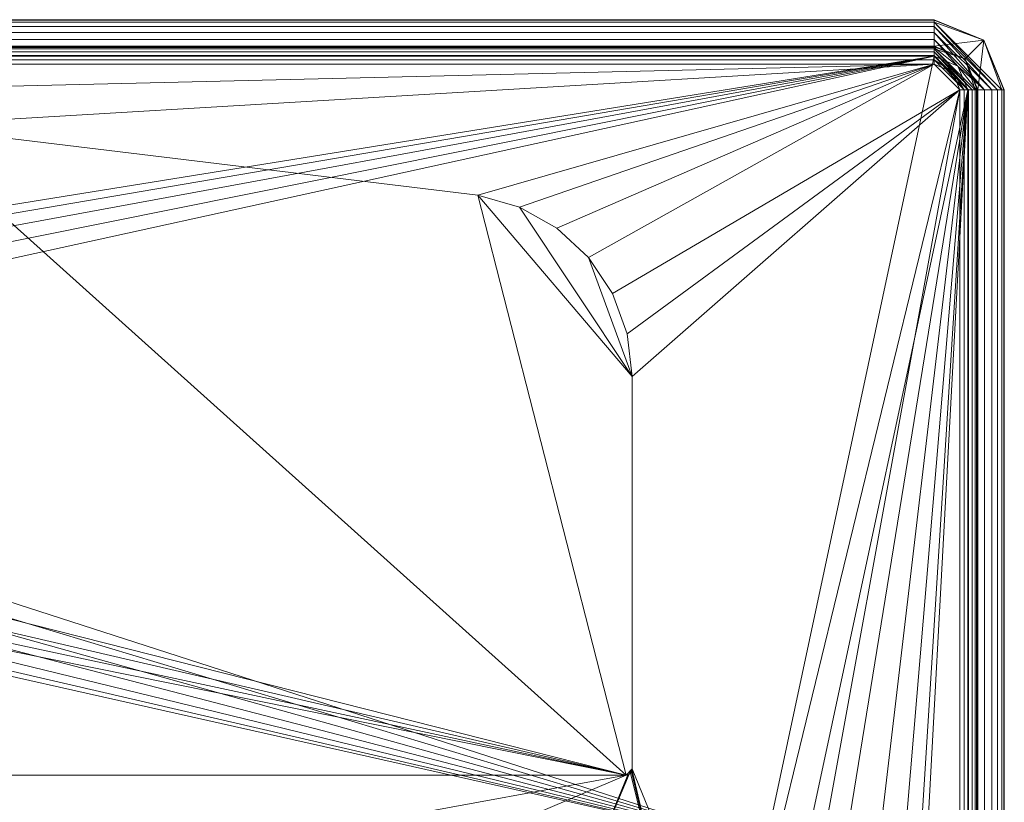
# Model space of a CAD drawing. Header units: millimetres. Extents: x -274 to 274, y -459 to -1.
# Tile 15 of 15: x 114 to 274, y -128 to -1. Entities that reach past the tile are written whole.
import ezdxf

# ---------------------------------------------------------------- set-up
doc = ezdxf.new("R2010")
doc.units = ezdxf.units.MM
doc.layers.add('M-520-M_DRAINAGE_FW', color=2, linetype='Continuous', lineweight=30)

# ---------------------------------------------------------------- blocks, each defined once
blk = doc.blocks.new('CCASF417-1010410F0 - Acacia E Semi insert basin 1-hole-3656-3D View 1')
at = {"layer": 'M-520-M_DRAINAGE_FW', "lineweight": 9}
mesh = blk.add_polyface(dxfattribs=at)
corners = [(263, -0.55, 53.52), (263, -4.85, 2.72), (-263.02, -4.85, 2.72), (-263.02, -0.55, 53.52)]
mesh.append_faces([[corners[k] for k in face] for face in [(1, 2, 3, 0)]])
mesh = blk.add_polyface(dxfattribs=at)
corners = [(263, -6.5, 59.99), (263, -5.1, 59.82), (263, -3.78, 59.34), (263, -2.61, 58.55), (263, -1.66, 57.51), (263, -0.97, 56.28), (263, -0.6, 54.93), (263, -0.55, 53.52), (-263.02, -0.55, 53.52), (-263.02, -0.6, 54.93), (-263.02, -0.97, 56.28), (-263.02, -1.66, 57.51), (-263.02, -2.61, 58.55), (-263.02, -3.78, 59.34), (-263.02, -5.1, 59.82), (-263.02, -6.5, 59.99)]
mesh.append_faces([[corners[k] for k in face] for face in [(0, 1, 14, 15)]], dxfattribs={"vtx1": -1})
mesh.append_faces([[corners[k] for k in face] for face in [(1, 2, 13, 14), (2, 3, 12, 13), (11, 12, 3, 4), (4, 5, 10, 11), (5, 6, 9, 10)]], dxfattribs={"vtx1": -1, "vtx3": -1})
mesh.append_faces([[corners[k] for k in face] for face in [(6, 7, 8, 9)]], dxfattribs={"vtx3": -1})
mesh = blk.add_polyface(dxfattribs=at)
corners = [(270.15, -12, 2.72), (268.06, -6.94, 2.72), (263, -4.85, 2.72), (263, -0.55, 53.52), (271.1, -3.9, 53.52), (274.45, -12, 53.52)]
mesh.append_faces([[corners[k] for k in face] for face in [(0, 4, 5)]], dxfattribs={"vtx0": -1})
mesh.append_faces([[corners[k] for k in face] for face in [(2, 4, 1)]], dxfattribs={"vtx0": -1, "vtx1": -1})
mesh.append_faces([[corners[k] for k in face] for face in [(4, 0, 1)]], dxfattribs={"vtx0": -1, "vtx2": -1})
mesh.append_faces([[corners[k] for k in face] for face in [(3, 4, 2)]], dxfattribs={"vtx1": -1})
mesh = blk.add_polyface(dxfattribs=at)
corners = [(274.45, -12, 53.52), (271.1, -3.9, 53.52), (263, -0.55, 53.52), (263, -0.6, 54.93), (263, -0.97, 56.28), (263, -1.66, 57.51), (263, -2.61, 58.55), (263, -3.78, 59.34), (263, -5.1, 59.82), (263, -6.5, 59.99), (266.89, -8.11, 59.99), (268.5, -12, 59.99), (269.9, -12, 59.82), (271.22, -12, 59.34), (272.39, -12, 58.55), (273.34, -12, 57.51), (274.03, -12, 56.28), (274.4, -12, 54.93)]
mesh.append_faces([[corners[k] for k in face] for face in [(12, 10, 11)]], dxfattribs={"vtx0": -1})
mesh.append_faces([[corners[k] for k in face] for face in [(5, 15, 4), (17, 1, 16)]], dxfattribs={"vtx0": -1, "vtx1": -1})
mesh.append_faces([[corners[k] for k in face] for face in [(13, 7, 10), (4, 16, 1)]], dxfattribs={"vtx0": -1, "vtx1": -1, "vtx2": -1})
mesh.append_faces([[corners[k] for k in face] for face in [(14, 5, 6), (4, 15, 16)]], dxfattribs={"vtx0": -1, "vtx2": -1})
mesh.append_faces([[corners[k] for k in face] for face in [(9, 10, 8), (2, 3, 1)]], dxfattribs={"vtx1": -1})
mesh.append_faces([[corners[k] for k in face] for face in [(7, 8, 10), (6, 7, 13), (3, 4, 1), (12, 13, 10), (13, 14, 6), (14, 15, 5)]], dxfattribs={"vtx1": -1, "vtx2": -1})
mesh.append_faces([[corners[k] for k in face] for face in [(17, 0, 1)]], dxfattribs={"vtx2": -1})
mesh = blk.add_polyface(dxfattribs=at)
corners = [(263, -4.85, 2.72), (263, -5, 2), (263, -5.32, 1.34), (263, -5.8, 0.78), (263, -6.39, 0.36), (263, -7.08, 0.09), (263, -7.81), (-263.02, -7.81), (-263.02, -7.08, 0.09), (-263.02, -6.39, 0.36), (-263.02, -5.8, 0.78), (-263.02, -5.32, 1.34), (-263.02, -5, 2), (-263.02, -4.85, 2.72)]
mesh.append_faces([[corners[k] for k in face] for face in [(1, 2, 11, 12), (10, 11, 2, 3), (4, 5, 8, 9), (9, 10, 3, 4)]], dxfattribs={"vtx1": -1, "vtx3": -1})
mesh.append_faces([[corners[k] for k in face] for face in [(13, 0, 1, 12)]], dxfattribs={"vtx2": -1})
mesh.append_faces([[corners[k] for k in face] for face in [(5, 6, 7, 8)]], dxfattribs={"vtx3": -1})
mesh = blk.add_polyface(dxfattribs=at)
corners = [(263, -4.85, 2.72), (268.06, -6.94, 2.72), (270.15, -12, 2.72), (270, -12, 2), (269.68, -12, 1.34), (269.2, -12, 0.78), (268.61, -12, 0.36), (267.92, -12, 0.09), (267.19, -12), (265.97, -9.03), (263, -7.81), (263, -7.08, 0.09), (263, -6.39, 0.36), (263, -5.8, 0.78), (263, -5.32, 1.34), (263, -5, 2)]
mesh.append_faces([[corners[k] for k in face] for face in [(9, 7, 8)]], dxfattribs={"vtx0": -1})
mesh.append_faces([[corners[k] for k in face] for face in [(13, 6, 12), (15, 1, 14), (4, 1, 3), (7, 12, 6), (6, 13, 5)]], dxfattribs={"vtx0": -1, "vtx1": -1})
mesh.append_faces([[corners[k] for k in face] for face in [(9, 11, 7), (4, 14, 1)]], dxfattribs={"vtx0": -1, "vtx1": -1, "vtx2": -1})
mesh.append_faces([[corners[k] for k in face] for face in [(5, 13, 14), (7, 11, 12)]], dxfattribs={"vtx0": -1, "vtx2": -1})
mesh.append_faces([[corners[k] for k in face] for face in [(2, 3, 1)]], dxfattribs={"vtx1": -1})
mesh.append_faces([[corners[k] for k in face] for face in [(4, 5, 14)]], dxfattribs={"vtx1": -1, "vtx2": -1})
mesh.append_faces([[corners[k] for k in face] for face in [(9, 10, 11), (15, 0, 1)]], dxfattribs={"vtx2": -1})
mesh = blk.add_polyface(dxfattribs=at)
corners = [(268.5, -12, 59.99), (266.89, -8.11, 59.99), (263, -6.5, 59.99), (-263.02, -6.5, 59.99), (-266.9, -8.1, 59.99), (-268.5, -11.98, 59.99), (-268.5, -411, 59.99), (-262.81, -432.25, 59.99), (-247.25, -447.81, 59.99), (-226, -453.5, 59.99), (226, -453.5, 59.99), (247.25, -447.81, 59.99), (262.81, -432.25, 59.99), (268.5, -411, 59.99), (-235.44, -135.34, 59.99), (235.44, -135.34, 59.99), (241.9, -136.19, 59.99), (247.92, -138.68, 59.99), (253.1, -142.65, 59.99), (257.08, -147.83, 59.99), (259.58, -153.87, 59.99), (260.44, -160.34, 59.99), (260.44, -385.92, 59.99), (259.41, -394.34, 59.99), (256.38, -402.26, 59.99), (251.55, -409.23, 59.99), (245.17, -414.82, 59.99), (237.64, -418.72, 59.99), (229.4, -420.7, 59.99), (153.11, -427.92, 59.99), (76.61, -432.26, 59.99), (0, -433.71, 59.99), (-76.61, -432.26, 59.99), (-153.11, -427.92, 59.99), (-229.4, -420.7, 59.99), (-239.22, -418.09, 59.99), (-247.89, -412.77, 59.99), (-254.66, -405.18, 59.99), (-258.96, -395.97, 59.99), (-260.44, -385.92, 59.99), (-260.44, -160.34, 59.99), (-259.58, -153.87, 59.99), (-257.08, -147.83, 59.99), (-253.1, -142.65, 59.99), (-247.92, -138.68, 59.99), (-241.9, -136.19, 59.99), (0, -47.5, 59.99), (4.53, -48.1, 59.99), (8.75, -49.84, 59.99), (12.37, -52.63, 59.99), (15.16, -56.25, 59.99), (16.9, -60.47, 59.99), (17.5, -65, 59.99), (16.9, -69.53, 59.99), (15.16, -73.75, 59.99), (12.37, -77.37, 59.99), (8.75, -80.16, 59.99), (4.53, -81.9, 59.99), (0, -82.5, 59.99), (-4.53, -81.9, 59.99), (-8.75, -80.16, 59.99), (-12.37, -77.37, 59.99), (-15.16, -73.75, 59.99), (-16.9, -69.53, 59.99), (-17.5, -65, 59.99), (-16.9, -60.47, 59.99), (-15.16, -56.25, 59.99), (-12.37, -52.63, 59.99), (-8.75, -49.84, 59.99), (-4.53, -48.1, 59.99)]
mesh.append_faces([[corners[k] for k in face] for face in [(2, 0, 1)]], dxfattribs={"vtx0": -1})
mesh.append_faces([[corners[k] for k in face] for face in [(33, 9, 32), (63, 14, 62), (44, 5, 43), (23, 13, 22), (56, 15, 55), (51, 2, 50)]], dxfattribs={"vtx0": -1, "vtx1": -1})
mesh.append_faces([[corners[k] for k in face] for face in [(6, 38, 39), (6, 39, 40, 5), (3, 64, 65), (3, 65, 66), (14, 59, 60), (3, 69, 46), (12, 26, 27, 11), (13, 24, 25), (15, 53, 54)]], dxfattribs={"vtx0": -1, "vtx2": -1})
mesh.append_faces([[corners[k] for k in face] for face in [(14, 63, 64, 3), (2, 51, 52, 15)]], dxfattribs={"vtx0": -1, "vtx2": -1, "vtx3": -1})
mesh.append_faces([[corners[k] for k in face] for face in [(37, 38, 6), (41, 42, 5), (40, 41, 5), (33, 34, 9), (42, 43, 5), (44, 45, 5), (45, 14, 5), (60, 61, 14), (68, 69, 3), (67, 68, 3), (66, 67, 3), (61, 62, 14), (29, 30, 10), (30, 31, 10), (27, 28, 11), (23, 24, 13), (18, 19, 0), (20, 21, 0), (19, 20, 0), (57, 58, 15), (54, 55, 15), (49, 50, 2), (48, 49, 2), (47, 48, 2), (52, 53, 15), (16, 17, 0), (56, 57, 15), (17, 18, 0)]], dxfattribs={"vtx1": -1, "vtx2": -1})
mesh.append_faces([[corners[k] for k in face] for face in [(15, 16, 0, 2)]], dxfattribs={"vtx1": -1, "vtx2": -1, "vtx3": -1})
mesh.append_faces([[corners[k] for k in face] for face in [(36, 37, 6, 7), (8, 9, 34, 35), (31, 32, 9, 10), (35, 36, 7, 8), (58, 59, 14, 15), (28, 29, 10, 11), (25, 26, 12, 13), (21, 22, 13, 0), (46, 47, 2, 3)]], dxfattribs={"vtx1": -1, "vtx3": -1})
mesh.append_faces([[corners[k] for k in face] for face in [(3, 4, 5, 14)]], dxfattribs={"vtx2": -1, "vtx3": -1})
mesh = blk.add_polyface(dxfattribs=at)
corners = [(263, -7.81), (265.97, -9.03), (267.19, -12), (267.19, -411), (261.68, -431.6), (246.6, -446.68), (226, -452.19), (-226, -452.19), (-246.6, -446.68), (-261.68, -431.6), (-267.19, -411), (-267.19, -11.98), (-265.97, -9.03), (-263.02, -7.81), (-239, -350.49), (-237.04, -366.34), (-231.26, -381.24), (-222.03, -394.28), (-209.89, -404.68), (-195.59, -411.8), (-179.98, -415.21), (-60.07, -422.58), (60.07, -422.58), (179.98, -415.21), (195.59, -411.8), (209.89, -404.68), (222.03, -394.28), (231.26, -381.24), (237.04, -366.34), (239, -350.49), (239, -195.9), (236.79, -179.07), (230.29, -163.4), (219.96, -149.93), (206.5, -139.6), (190.82, -133.11), (174, -130.9), (36.74, -130.9), (36.74, -123.79), (212.71, -123.79), (212.97, -123.76), (213.21, -123.66), (213.42, -123.5), (213.58, -123.29), (213.68, -123.05), (213.71, -122.79), (213.71, -58.79), (212.89, -51.8), (210.46, -45.2), (206.56, -39.34), (201.4, -34.56), (195.27, -31.11), (188.5, -29.18), (94.55, -17.83), (0, -14.04), (-94.55, -17.83), (-188.5, -29.18), (-195.27, -31.11), (-201.4, -34.56), (-206.56, -39.34), (-210.46, -45.2), (-212.89, -51.8), (-213.71, -58.79), (-213.71, -122.79), (-213.68, -123.05), (-213.58, -123.29), (-213.42, -123.5), (-213.21, -123.66), (-212.97, -123.76), (-212.71, -123.79), (-36.74, -123.79), (-36.74, -130.9), (-174, -130.9), (-190.82, -133.11), (-206.5, -139.6), (-219.96, -149.93), (-230.29, -163.4), (-236.79, -179.07), (-239, -195.9)]
mesh.append_faces([[corners[k] for k in face] for face in [(72, 69, 70, 71)]], dxfattribs={"vtx0": -1})
mesh.append_faces([[corners[k] for k in face] for face in [(58, 13, 57), (61, 11, 60), (78, 11, 77), (17, 10, 16), (73, 69, 72), (53, 0, 52), (50, 0, 49)]], dxfattribs={"vtx0": -1, "vtx1": -1})
mesh.append_faces([[corners[k] for k in face] for face in [(11, 61, 62), (75, 64, 65), (74, 68, 69, 73), (13, 54, 55), (18, 7, 8, 17), (10, 15, 16), (7, 21, 22), (39, 35, 36), (2, 46, 47), (33, 44, 45, 32), (33, 43, 44), (54, 13, 0)]], dxfattribs={"vtx0": -1, "vtx2": -1})
mesh.append_faces([[corners[k] for k in face] for face in [(11, 62, 63, 76)]], dxfattribs={"vtx0": -1, "vtx2": -1, "vtx3": -1})
mesh.append_faces([[corners[k] for k in face] for face in [(66, 67, 75), (65, 66, 75), (58, 59, 13), (56, 57, 13), (55, 56, 13), (59, 60, 13), (76, 77, 11), (14, 15, 10), (9, 10, 17, 8), (20, 21, 7), (19, 20, 7), (18, 19, 7), (53, 54, 0), (51, 52, 0), (50, 51, 0), (47, 48, 2), (40, 41, 34), (42, 43, 33), (24, 25, 6), (23, 24, 6), (31, 32, 2), (29, 30, 3), (28, 29, 3), (4, 5, 26), (27, 28, 3)]], dxfattribs={"vtx1": -1, "vtx2": -1})
mesh.append_faces([[corners[k] for k in face] for face in [(48, 49, 0, 2), (45, 46, 2, 32)]], dxfattribs={"vtx1": -1, "vtx2": -1, "vtx3": -1})
mesh.append_faces([[corners[k] for k in face] for face in [(63, 64, 75, 76), (67, 68, 74, 75), (78, 14, 10, 11), (41, 42, 33, 34), (39, 40, 34, 35), (22, 23, 6, 7), (25, 26, 5, 6), (30, 31, 2, 3), (26, 27, 3, 4)]], dxfattribs={"vtx1": -1, "vtx3": -1})
mesh.append_faces([[corners[k] for k in face] for face in [(0, 1, 2)]], dxfattribs={"vtx2": -1})
mesh.append_faces([[corners[k] for k in face] for face in [(11, 12, 13, 60)]], dxfattribs={"vtx2": -1, "vtx3": -1})
mesh.append_faces([[corners[k] for k in face] for face in [(36, 37, 38, 39)]], dxfattribs={"vtx3": -1})
mesh = blk.add_polyface(dxfattribs=at)
corners = [(267.19, -12), (267.92, -12, 0.09), (268.61, -12, 0.36), (269.2, -12, 0.78), (269.68, -12, 1.34), (270, -12, 2), (270.15, -12, 2.72), (270.15, -411, 2.72), (270, -411, 2), (269.68, -411, 1.34), (269.2, -411, 0.78), (268.61, -411, 0.36), (267.92, -411, 0.09), (267.19, -411)]
mesh.append_faces([[corners[k] for k in face] for face in [(8, 9, 4, 5), (3, 4, 9, 10), (11, 12, 1, 2), (2, 3, 10, 11)]], dxfattribs={"vtx1": -1, "vtx3": -1})
mesh.append_faces([[corners[k] for k in face] for face in [(6, 7, 8, 5)]], dxfattribs={"vtx2": -1})
mesh.append_faces([[corners[k] for k in face] for face in [(12, 13, 0, 1)]], dxfattribs={"vtx3": -1})
mesh = blk.add_polyface(dxfattribs=at)
corners = [(274.45, -12, 53.52), (274.4, -12, 54.93), (274.03, -12, 56.28), (273.34, -12, 57.51), (272.39, -12, 58.55), (271.22, -12, 59.34), (269.9, -12, 59.82), (268.5, -12, 59.99), (268.5, -411, 59.99), (269.9, -411, 59.82), (271.22, -411, 59.34), (272.39, -411, 58.55), (273.34, -411, 57.51), (274.03, -411, 56.28), (274.4, -411, 54.93), (274.45, -411, 53.52)]
mesh.append_faces([[corners[k] for k in face] for face in [(8, 9, 6, 7)]], dxfattribs={"vtx1": -1})
mesh.append_faces([[corners[k] for k in face] for face in [(9, 10, 5, 6), (10, 11, 4, 5), (3, 4, 11, 12), (12, 13, 2, 3), (13, 14, 1, 2)]], dxfattribs={"vtx1": -1, "vtx3": -1})
mesh.append_faces([[corners[k] for k in face] for face in [(14, 15, 0, 1)]], dxfattribs={"vtx3": -1})
mesh = blk.add_polyface(dxfattribs=at)
corners = [(270.15, -12, 2.72), (274.45, -12, 53.52), (274.45, -411, 53.52), (270.15, -411, 2.72)]
mesh.append_faces([[corners[k] for k in face] for face in [(3, 0, 1, 2)]])
mesh = blk.add_polyface(dxfattribs=at)
corners = [(213.71, -58.79, 49.99), (213.71, -122.79, 49.99), (213.68, -123.05, 49.99), (213.58, -123.29, 49.99), (213.42, -123.5, 49.99), (213.21, -123.66, 49.99), (212.97, -123.76, 49.99), (212.71, -123.79, 49.99), (-212.71, -123.79, 49.99), (-212.97, -123.76, 49.99), (-213.21, -123.66, 49.99), (-213.42, -123.5, 49.99), (-213.58, -123.29, 49.99), (-213.68, -123.05, 49.99), (-213.71, -122.79, 49.99), (-213.71, -58.79, 49.99), (-212.89, -51.8, 49.99), (-210.46, -45.2, 49.99), (-206.56, -39.34, 49.99), (-201.4, -34.56, 49.99), (-195.27, -31.11, 49.99), (-188.5, -29.18, 49.99), (-94.55, -17.83, 49.99), (0, -14.04, 49.99), (94.55, -17.83, 49.99), (188.5, -29.18, 49.99), (195.27, -31.11, 49.99), (201.4, -34.56, 49.99), (206.56, -39.34, 49.99), (210.46, -45.2, 49.99), (212.89, -51.8, 49.99), (0, -82.5, 49.99), (4.53, -81.9, 49.99), (8.75, -80.16, 49.99), (12.37, -77.37, 49.99), (15.16, -73.75, 49.99), (16.9, -69.53, 49.99), (17.5, -65, 49.99), (16.9, -60.47, 49.99), (15.16, -56.25, 49.99), (12.37, -52.63, 49.99), (8.75, -49.84, 49.99), (4.53, -48.1, 49.99), (0, -47.5, 49.99), (-4.53, -48.1, 49.99), (-8.75, -49.84, 49.99), (-12.37, -52.63, 49.99), (-15.16, -56.25, 49.99), (-16.9, -60.47, 49.99), (-17.5, -65, 49.99), (-16.9, -69.53, 49.99), (-15.16, -73.75, 49.99), (-12.37, -77.37, 49.99), (-8.75, -80.16, 49.99), (-4.53, -81.9, 49.99)]
mesh.append_faces([[corners[k] for k in face] for face in [(14, 11, 12, 13)]], dxfattribs={"vtx0": -1})
mesh.append_faces([[corners[k] for k in face] for face in [(33, 7, 32), (35, 7, 34), (50, 22, 49), (42, 23, 41), (48, 22, 47)]], dxfattribs={"vtx0": -1, "vtx1": -1})
mesh.append_faces([[corners[k] for k in face] for face in [(14, 10, 11), (8, 53, 54), (8, 54, 31), (8, 51, 52), (8, 52, 53), (24, 37, 38), (24, 38, 39), (23, 45, 46, 22), (8, 21, 22), (23, 44, 45), (15, 20, 21), (23, 43, 44)]], dxfattribs={"vtx0": -1, "vtx2": -1})
mesh.append_faces([[corners[k] for k in face] for face in [(8, 14, 15, 21), (22, 50, 51, 8)]], dxfattribs={"vtx0": -1, "vtx2": -1, "vtx3": -1})
mesh.append_faces([[corners[k] for k in face] for face in [(1, 3, 4, 5), (1, 5, 6, 7), (15, 18, 19, 20)]], dxfattribs={"vtx0": -1, "vtx3": -1})
mesh.append_faces([[corners[k] for k in face] for face in [(36, 37, 24), (33, 34, 7), (9, 10, 14, 8), (39, 40, 24), (27, 28, 0, 26), (24, 25, 7), (25, 26, 0), (42, 43, 23), (46, 47, 22), (48, 49, 22)]], dxfattribs={"vtx1": -1, "vtx2": -1})
mesh.append_faces([[corners[k] for k in face] for face in [(0, 1, 7, 25), (35, 36, 24, 7)]], dxfattribs={"vtx1": -1, "vtx2": -1, "vtx3": -1})
mesh.append_faces([[corners[k] for k in face] for face in [(31, 32, 7, 8), (40, 41, 23, 24)]], dxfattribs={"vtx1": -1, "vtx3": -1})
mesh.append_faces([[corners[k] for k in face] for face in [(1, 2, 3), (29, 30, 0, 28)]], dxfattribs={"vtx2": -1})
mesh.append_faces([[corners[k] for k in face] for face in [(15, 16, 17, 18)]], dxfattribs={"vtx3": -1})
mesh = blk.add_polyface(dxfattribs=at)
corners = [(188.5, -29.18, 49.99), (94.55, -17.83, 49.99), (0, -14.04, 49.99), (-94.55, -17.83, 49.99), (-188.5, -29.18, 49.99), (-188.5, -29.18), (-94.55, -17.83), (0, -14.04), (94.55, -17.83), (188.5, -29.18)]
mesh.append_faces([[corners[k] for k in face] for face in [(5, 6, 3, 4)]], dxfattribs={"vtx1": -1})
mesh.append_faces([[corners[k] for k in face] for face in [(7, 8, 1, 2), (2, 3, 6, 7)]], dxfattribs={"vtx1": -1, "vtx3": -1})
mesh.append_faces([[corners[k] for k in face] for face in [(8, 9, 0, 1)]], dxfattribs={"vtx3": -1})
mesh = blk.add_polyface(dxfattribs=at)
corners = [(213.71, -58.79, 49.99), (212.89, -51.8, 49.99), (210.46, -45.2, 49.99), (206.56, -39.34, 49.99), (201.4, -34.56, 49.99), (195.27, -31.11, 49.99), (188.5, -29.18, 49.99), (188.5, -29.18), (195.27, -31.11), (201.4, -34.56), (206.56, -39.34), (210.46, -45.2), (212.89, -51.8), (213.71, -58.79)]
mesh.append_faces([[corners[k] for k in face] for face in [(1, 12, 13, 0)]], dxfattribs={"vtx0": -1})
mesh.append_faces([[corners[k] for k in face] for face in [(11, 2, 3, 10)]], dxfattribs={"vtx0": -1, "vtx2": -1})
mesh.append_faces([[corners[k] for k in face] for face in [(7, 8, 5, 6)]], dxfattribs={"vtx1": -1})
mesh.append_faces([[corners[k] for k in face] for face in [(1, 2, 11, 12), (8, 9, 4, 5), (3, 4, 9, 10)]], dxfattribs={"vtx1": -1, "vtx3": -1})
mesh = blk.add_polyface(dxfattribs=at)
corners = [(213.71, -122.79, 49.99), (213.71, -58.79, 49.99), (213.71, -58.79), (213.71, -122.79)]
mesh.append_faces([[corners[k] for k in face] for face in [(3, 0, 1, 2)]])
mesh = blk.add_polyface(dxfattribs=at)
corners = [(-212.71, -123.79, 49.99), (212.71, -123.79, 49.99), (212.71, -123.79), (36.74, -123.79), (-36.74, -123.79), (-212.71, -123.79)]
mesh.append_faces([[corners[k] for k in face] for face in [(0, 1, 4, 5), (3, 4, 1, 2)]], dxfattribs={"vtx1": -1})
mesh = blk.add_polyface(dxfattribs=at)
corners = [(212.71, -123.79, 49.99), (212.97, -123.76, 49.99), (213.21, -123.66, 49.99), (213.42, -123.5, 49.99), (213.58, -123.29, 49.99), (213.68, -123.05, 49.99), (213.71, -122.79, 49.99), (213.71, -122.79), (213.68, -123.05), (213.58, -123.29), (213.42, -123.5), (213.21, -123.66), (212.97, -123.76), (212.71, -123.79)]
mesh.append_faces([[corners[k] for k in face] for face in [(7, 8, 5, 6)]], dxfattribs={"vtx1": -1})
mesh.append_faces([[corners[k] for k in face] for face in [(11, 12, 1, 2), (10, 11, 2, 3), (8, 9, 4, 5), (3, 4, 9, 10)]], dxfattribs={"vtx1": -1, "vtx3": -1})
mesh.append_faces([[corners[k] for k in face] for face in [(12, 13, 0, 1)]], dxfattribs={"vtx3": -1})

msp = doc.modelspace()

# ---------------------------------------------------------------- block references
at = {"layer": 'M-520-M_DRAINAGE_FW', "lineweight": 9}
msp.add_blockref('CCASF417-1010410F0 - Acacia E Semi insert basin 1-hole-3656-3D View 1', (0, 0), dxfattribs=at)

doc.saveas('drawing.dxf')
